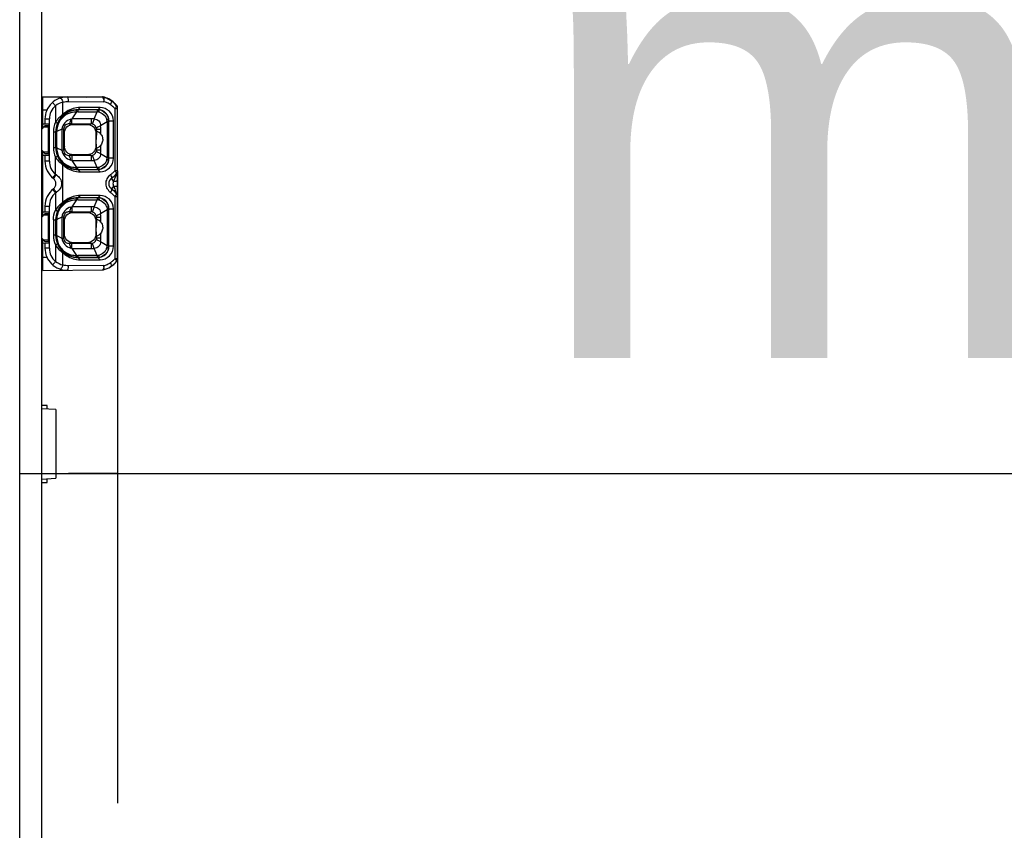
# Model space of a CAD drawing. Header units: millimetres. Extents: x 0 to 210, y 0 to 297.
# Tile 39 of 44: x 134.76 to 139.24, y 163 to 166.69. Entities that reach past the tile are written whole.
import ezdxf

# ---------------------------------------------------------------- set-up
doc = ezdxf.new("R2010")
doc.units = ezdxf.units.MM
doc.header["$LTSCALE"] = 19.36
doc.layers.get('0').update_dxf_attribs({"linetype": 'CONTINUOUS'})
doc.layers.add('Z_DIM_2D', color=7, linetype='CONTINUOUS')
doc.styles.add('TEXTSTYLE_3', font='helveticaneueltw1g-ltcn.otf')
doc.dimstyles.new('DIMSTYLE_5', dxfattribs={"dimtxt": 2.1, "dimasz": 3.5, "dimexe": 1.5, "dimexo": 0, "dimgap": 0.525, "dimtad": 1, "dimdec": 3, "dimlfac": 10, "dimdsep": 46, "dimtxsty": 'TEXTSTYLE_3', "dimblk": '_FILLED', "dimblk1": '_FILLED', "dimblk2": '_FILLED', "dimcen": 0.09, "dimclrt": 5, "dimadec": 3, "dimazin": 2, "dimtp": 0.1, "dimtm": 0.1, "dimtfac": 1, "dimtdec": 3, "dimtofl": 0, "dimtmove": 0, "dimatfit": 3, "dimldrblk": '_FILLED', "dimfxl": 0, "dimtolj": 1, "dimarcsym": 0})

# ---------------------------------------------------------------- blocks, each defined once
blk = doc.blocks.new('*D10')
at = {"layer": 'Z_DIM_2D', "color": 2, "linetype": 'Continuous', "transparency": 16777216}
for p, q in [((135.2078, 166.0025), (135.2078, 163.1263)), ((134.7628, 164.6263), (134.9853, 164.6263)), ((135.2078, 164.6263), (134.9853, 164.6263)), ((134.9853, 164.6263), (146.3714, 164.6263))]:
    blk.add_line(p, q, dxfattribs=at)
at = {"layer": 'Z_DIM_2D', "color": 5, "linetype": 'Continuous', "transparency": 16777216, "style": 'TEXTSTYLE_3'}
for s, p in [('.0', (144.2557, 165.1513)), ('5', (142.8453, 165.1513)), ('max. ', (137.0781, 165.1513))]:
    blk.add_text(s, height=2.1, dxfattribs=at).set_placement(p)
blk = doc.blocks.new('_FILLED')
at = {"color": 0, "linetype": 'ByBlock'}
blk.add_solid([(0, 0), (-1, 0.125), (-1, -0.125)], dxfattribs=at)
blk = doc.blocks.new('_NONE')

msp = doc.modelspace()

# ---------------------------------------------------------------- linework, layer by layer
at = {"color": 7, "linetype": 'Continuous'}
for p, q in [((134.76277, 141.44591), (134.76277, 168.44591)), ((134.86275, 141.44591), (134.86275, 168.44591)), ((134.86777, 166.34062), (134.86777, 166.34101)), ((134.86777, 166.34101), (135.13843, 166.33865)), ((134.86777, 166.1966), (134.86777, 166.3391)), ((134.86777, 166.3391), (135.13843, 166.33674)), ((134.86777, 166.2641), (134.86275, 166.2641)), ((134.86532, 166.26601), (134.86648, 166.26601)), ((134.95598, 166.25144), (134.9593, 166.25876)), ((135.02777, 166.28039), (135.03754, 166.29038)), ((135.11774, 166.2801), (135.02777, 166.28039)), ((135.11443, 166.27922), (135.02777, 166.27922)), ((135.12787, 166.29011), (135.03754, 166.29038)), ((135.20777, 165.60253), (135.20777, 166.28758)), ((134.89527, 166.2141), (134.86777, 166.21458)), ((134.87777, 166.23814), (134.87777, 166.21441)), ((134.89527, 166.2141), (134.89527, 166.0741)), ((134.92526, 166.22313), (134.93446, 166.21922)), ((134.98783, 166.21588), (135.00588, 166.2133)), ((135.00588, 166.2133), (135.06966, 166.2133)), ((135.16788, 166.0632), (135.16788, 166.22501)), ((135.16856, 166.22912), (135.18885, 166.22919)), ((135.16858, 166.05911), (135.16858, 166.22912)), ((135.18884, 166.05918), (135.18885, 166.22919)), ((134.87777, 166.2066), (134.86275, 166.19158)), ((134.87277, 166.2016), (134.89277, 166.2016)), ((134.89277, 166.2066), (134.87777, 166.2066)), ((134.89277, 166.2066), (134.89277, 166.0816)), ((134.9162, 166.17918), (134.9162, 166.1091)), ((134.9262, 166.1791), (134.9262, 166.1091)), ((134.9277, 166.1791), (134.9277, 166.1091)), ((134.96607, 166.11471), (134.96607, 166.17349)), ((135.10947, 166.17349), (135.10947, 166.11471)), ((134.86275, 166.09661), (134.87777, 166.0816)), ((134.86777, 165.7966), (134.86777, 166.0916)), ((134.89277, 166.0866), (134.87277, 166.0866)), ((134.87777, 166.0816), (134.89277, 166.0816)), ((135.06966, 166.0749), (135.00588, 166.0749)), ((134.86777, 166.07362), (134.89527, 166.0741)), ((134.87777, 166.0738), (134.87777, 166.04657)), ((134.92528, 166.06506), (134.93445, 166.069)), ((134.95922, 166.02941), (134.95594, 166.03671)), ((135.18884, 166.05918), (135.16858, 166.05911)), ((134.86275, 166.0241), (134.86777, 166.0241)), ((135.02777, 166.00898), (135.02082, 166.00923)), ((135.02777, 166.00898), (135.11443, 166.00898)), ((135.03743, 165.99782), (135.02778, 166.00781)), ((135.02779, 166.00782), (135.11775, 166.0081)), ((135.03743, 165.99782), (135.1278, 165.9981)), ((135.17395, 165.98363), (135.17594, 165.98517)), ((134.86777, 165.8641), (134.86275, 165.8641)), ((134.86532, 165.86601), (134.86648, 165.86601)), ((134.95598, 165.85144), (134.95927, 165.85874)), ((135.02777, 165.88039), (135.03754, 165.89038)), ((135.11443, 165.87922), (135.02777, 165.87922)), ((135.11773, 165.8801), (135.02778, 165.88039)), ((135.12787, 165.89011), (135.03754, 165.89038)), ((134.87777, 165.8066), (134.86275, 165.79158)), ((134.89527, 165.8141), (134.86777, 165.81458)), ((134.87777, 165.84163), (134.87777, 165.81441)), ((134.89277, 165.8066), (134.87777, 165.8066)), ((134.89277, 165.8066), (134.89277, 165.6816)), ((134.89527, 165.8141), (134.89527, 165.6741)), ((135.00588, 165.8133), (135.06966, 165.8133)), ((135.16788, 165.6632), (135.16788, 165.82501)), ((135.16856, 165.82912), (135.18885, 165.82919)), ((135.16858, 165.65911), (135.16858, 165.82912)), ((135.18884, 165.65918), (135.18885, 165.82919)), ((134.87277, 165.8016), (134.89277, 165.8016)), ((134.9162, 165.77918), (134.9162, 165.7091)), ((134.9262, 165.7791), (134.9262, 165.7091)), ((134.9277, 165.7791), (134.9277, 165.7091)), ((134.96607, 165.71471), (134.96607, 165.77349)), ((135.10947, 165.77349), (135.10947, 165.71471)), ((134.86275, 165.69661), (134.87777, 165.6816)), ((134.86777, 165.5491), (134.86777, 165.6916)), ((134.86777, 165.67362), (134.89527, 165.6741)), ((134.89277, 165.6866), (134.87277, 165.6866)), ((134.87777, 165.6816), (134.89277, 165.6816)), ((134.87777, 165.6738), (134.87777, 165.65007)), ((135.06966, 165.6749), (135.00588, 165.6749)), ((134.95925, 165.62939), (134.95594, 165.6367)), ((135.18884, 165.65918), (135.16858, 165.65911)), ((134.86275, 165.6241), (134.86777, 165.6241)), ((135.02777, 165.60898), (135.02082, 165.60923)), ((135.02777, 165.60898), (135.11443, 165.60898)), ((135.02778, 165.60782), (135.11775, 165.6081)), ((135.03743, 165.59782), (135.02778, 165.60781)), ((135.03743, 165.59782), (135.1278, 165.5981)), ((134.86777, 165.5491), (135.13843, 165.55146)), ((135.14278, 165.55198), (135.14701, 165.55306)), ((134.88777, 164.93562), (134.86275, 164.93562)), ((134.92777, 164.91721), (134.86275, 164.92062)), ((134.88777, 164.91931), (134.88777, 164.93562)), ((134.92777, 164.91721), (134.92777, 164.60402)), ((134.86275, 164.60062), (134.92777, 164.60402)), ((134.88777, 164.58562), (134.88777, 164.60193)), ((134.86275, 164.58562), (134.88777, 164.58562))]:
    msp.add_line(p, q, dxfattribs=at)
at = {"color": 9, "linetype": 'Continuous'}
for p, q in [((134.92527, 166.2985), (134.91215, 166.31359)), ((134.92527, 166.2985), (134.92539, 166.22301)), ((134.94635, 166.33307), (134.94705, 166.33318)), ((134.95945, 166.25852), (134.95945, 166.31407)), ((134.9853, 166.31814), (135.14509, 166.31674)), ((135.05849, 166.33897), (135.05844, 166.33935)), ((134.86777, 166.2566), (134.86276, 166.2566)), ((134.86777, 166.2791), (134.88646, 166.27894)), ((135.02152, 166.27041), (134.99902, 166.23916)), ((135.01797, 166.27844), (135.01735, 166.27867)), ((135.02777, 166.28039), (135.02777, 166.27074)), ((135.02777, 166.27074), (135.11443, 166.27074)), ((135.1015, 166.23843), (135.11443, 166.27074)), ((135.11443, 166.27922), (135.11443, 166.27074)), ((135.11443, 166.27922), (135.11777, 166.27922)), ((135.11774, 166.2801), (135.12787, 166.29011)), ((135.11777, 166.27922), (135.11774, 166.2801)), ((135.11777, 166.27922), (135.12088, 166.27913)), ((135.11905, 166.2789), (135.11777, 166.27922)), ((135.19461, 166.28567), (135.19461, 166.00253)), ((135.19461, 166.28567), (135.20777, 166.28567)), ((135.20766, 166.28765), (135.20777, 166.28758)), ((135.20773, 166.2876), (135.20777, 166.28758)), ((134.87777, 166.23814), (134.89777, 166.23814)), ((134.89777, 166.04657), (134.89777, 166.23814)), ((134.99902, 166.21587), (134.98783, 166.21588)), ((134.99449, 166.23765), (134.99902, 166.23916)), ((134.99902, 166.21587), (134.99902, 166.23916)), ((135.08764, 166.23916), (134.99902, 166.23916)), ((134.99902, 166.21587), (135.08764, 166.21587)), ((135.06966, 166.2133), (135.08764, 166.21587)), ((135.08764, 166.23916), (135.08764, 166.21587)), ((135.16084, 166.22501), (135.13056, 166.20711)), ((135.16084, 166.22501), (135.16084, 166.0632)), ((135.16788, 166.22501), (135.16084, 166.22501)), ((134.9162, 166.17918), (134.9262, 166.1791)), ((134.9262, 166.1791), (134.93105, 166.1791)), ((134.9277, 166.1791), (134.92774, 166.18185)), ((134.93105, 166.1791), (134.93108, 166.18075)), ((134.93105, 166.1091), (134.93105, 166.1791)), ((134.95401, 166.19222), (134.93108, 166.18075)), ((134.95401, 166.19222), (134.95401, 166.09598)), ((134.96321, 166.09499), (134.96321, 166.19354)), ((134.96607, 166.17349), (134.96321, 166.19354)), ((135.11211, 166.19198), (135.10947, 166.17349)), ((135.11211, 166.19198), (135.13145, 166.19199)), ((135.11211, 166.17939), (135.11211, 166.19198)), ((135.13145, 166.16871), (135.13145, 166.19199)), ((135.13145, 166.09621), (135.13145, 166.1195)), ((134.9162, 166.1091), (134.93105, 166.1091)), ((134.92774, 166.10635), (134.9277, 166.1091)), ((134.93105, 166.1091), (134.93108, 166.10745)), ((134.93108, 166.10745), (134.95401, 166.09598)), ((134.96321, 166.09499), (134.95401, 166.09598)), ((135.00588, 166.0749), (134.98782, 166.07232)), ((135.08764, 166.07233), (135.06966, 166.0749)), ((135.10947, 166.11471), (135.11211, 166.09622)), ((135.11211, 166.09622), (135.11211, 166.10881)), ((135.13145, 166.09621), (135.11211, 166.09622)), ((135.13056, 166.08109), (135.16084, 166.0632)), ((134.86276, 166.0316), (134.86777, 166.0316)), ((134.89777, 166.04657), (134.87777, 166.04657)), ((134.92533, 165.98616), (134.92546, 166.06514)), ((134.99902, 166.04904), (134.99448, 166.05054)), ((134.99902, 166.07233), (134.99902, 166.04904)), ((135.08764, 166.07233), (134.99902, 166.07233)), ((134.99902, 166.04904), (135.02151, 166.01779)), ((134.99902, 166.04904), (135.08764, 166.04904)), ((135.08764, 166.07233), (135.08764, 166.04904)), ((135.11443, 166.01746), (135.1015, 166.04978)), ((135.16045, 166.05046), (135.15743, 166.04904)), ((135.16084, 166.0632), (135.16788, 166.0632)), ((135.16794, 166.0591), (135.16789, 166.0591)), ((134.92936, 165.98351), (134.92533, 165.98616)), ((134.95943, 165.85851), (134.95943, 166.02973)), ((135.01797, 166.00978), (135.01736, 166.00958)), ((135.01964, 166.00937), (135.01741, 166.00979)), ((135.02777, 166.01746), (135.02258, 166.01774)), ((135.02777, 166.00898), (135.02777, 166.01746)), ((135.11443, 166.01746), (135.02777, 166.01746)), ((135.11443, 166.01746), (135.11443, 166.00909)), ((135.11776, 166.00898), (135.11443, 166.00898)), ((135.11775, 166.0081), (135.11776, 166.00892)), ((135.1278, 165.9981), (135.11775, 166.0081)), ((135.12115, 166.00909), (135.11776, 166.00898)), ((135.12392, 166.01628), (135.12493, 166.01925)), ((135.20777, 166.00253), (135.19461, 166.00253)), ((135.19805, 165.99917), (135.19461, 166.00253)), ((135.18984, 165.9553), (135.18051, 165.96874)), ((135.18789, 165.94124), (135.18773, 165.94291)), ((135.19835, 165.9772), (135.19111, 165.95851)), ((135.2001, 165.98145), (135.19835, 165.9772)), ((134.91224, 165.91699), (134.91215, 165.91709)), ((134.92528, 165.90201), (134.91224, 165.91699)), ((134.92528, 165.90201), (134.92936, 165.90469)), ((135.18984, 165.93291), (135.18051, 165.91946)), ((135.19853, 165.91057), (135.19709, 165.91421)), ((134.86777, 165.8566), (134.86276, 165.8566)), ((135.02152, 165.87041), (134.99902, 165.83916)), ((135.01797, 165.87844), (135.01735, 165.87867)), ((135.02777, 165.87922), (135.02778, 165.88039)), ((135.02777, 165.87074), (135.02777, 165.87922)), ((135.02777, 165.87074), (135.11443, 165.87074)), ((135.1015, 165.83843), (135.11443, 165.87074)), ((135.11443, 165.87922), (135.11443, 165.87074)), ((135.11443, 165.87922), (135.11777, 165.87922)), ((135.11773, 165.8801), (135.11776, 165.87934)), ((135.11774, 165.8801), (135.12787, 165.89011)), ((135.11777, 165.87922), (135.12088, 165.87913)), ((135.12392, 165.87193), (135.12493, 165.86896)), ((135.19461, 165.88567), (135.19461, 165.60253)), ((135.19461, 165.88567), (135.20777, 165.88567)), ((134.87777, 165.84163), (134.89777, 165.84163)), ((134.89777, 165.65007), (134.89777, 165.84163)), ((134.98783, 165.81588), (135.00588, 165.8133)), ((134.99902, 165.81587), (134.98783, 165.81588)), ((134.99449, 165.83765), (134.99902, 165.83916)), ((134.99902, 165.83916), (134.99902, 165.81587)), ((135.08764, 165.83916), (134.99902, 165.83916)), ((134.99902, 165.81587), (135.08764, 165.81587)), ((135.06966, 165.8133), (135.08764, 165.81587)), ((135.08764, 165.83916), (135.08764, 165.81587)), ((135.16084, 165.82501), (135.13056, 165.80711)), ((135.16045, 165.83775), (135.15743, 165.83916)), ((135.16084, 165.82501), (135.16084, 165.6632)), ((135.16084, 165.82501), (135.16788, 165.82501)), ((134.9162, 165.77918), (134.9262, 165.7791)), ((134.9262, 165.7791), (134.93105, 165.7791)), ((134.9277, 165.7791), (134.92774, 165.78185)), ((134.93105, 165.7091), (134.93105, 165.7791)), ((134.95401, 165.79222), (134.93108, 165.78075)), ((134.95401, 165.79222), (134.95401, 165.69598)), ((134.96321, 165.69499), (134.96321, 165.79354)), ((134.96607, 165.77349), (134.96321, 165.79354)), ((135.11211, 165.79198), (135.10947, 165.77349)), ((135.11211, 165.79198), (135.13145, 165.79199)), ((135.11211, 165.77939), (135.11211, 165.79198)), ((135.13145, 165.76871), (135.13145, 165.79199)), ((135.13145, 165.69621), (135.13145, 165.7195)), ((134.93105, 165.7091), (134.9162, 165.7091)), ((134.92774, 165.70635), (134.9277, 165.7091)), ((134.93108, 165.70745), (134.93105, 165.7091)), ((134.93108, 165.70745), (134.95401, 165.69598)), ((134.96321, 165.69499), (134.96607, 165.71471)), ((135.00588, 165.6749), (134.98782, 165.67232)), ((134.99902, 165.64904), (134.99902, 165.67233)), ((135.08764, 165.67233), (134.99902, 165.67233)), ((135.08764, 165.67233), (135.06966, 165.6749)), ((135.08764, 165.67233), (135.08764, 165.64904)), ((135.10947, 165.71471), (135.11211, 165.69622)), ((135.11211, 165.69622), (135.11211, 165.70881)), ((135.13145, 165.69621), (135.11211, 165.69622)), ((135.13056, 165.68109), (135.16084, 165.6632)), ((134.86276, 165.6316), (134.86777, 165.6316)), ((134.89777, 165.65007), (134.87777, 165.65007)), ((134.92544, 165.66519), (134.9253, 165.58968)), ((134.95947, 165.57412), (134.95947, 165.6297)), ((134.99902, 165.64904), (134.99448, 165.65054)), ((134.99902, 165.64904), (135.02151, 165.61779)), ((134.99902, 165.64904), (135.08764, 165.64904)), ((135.11443, 165.61746), (135.1015, 165.64978)), ((135.16045, 165.65046), (135.15743, 165.64904)), ((135.16084, 165.6632), (135.16788, 165.6632)), ((135.16794, 165.6591), (135.16789, 165.6591)), ((134.86777, 165.6091), (134.88646, 165.60927)), ((135.01797, 165.60978), (135.01736, 165.60958)), ((135.01964, 165.60937), (135.01741, 165.60979)), ((135.02777, 165.61746), (135.02777, 165.60898)), ((135.11443, 165.61746), (135.02777, 165.61746)), ((135.02778, 165.60782), (135.02777, 165.60898)), ((135.11443, 165.61746), (135.11443, 165.60909)), ((135.11776, 165.60898), (135.11443, 165.60898)), ((135.11775, 165.6081), (135.11776, 165.60892)), ((135.1278, 165.5981), (135.11775, 165.6081)), ((135.12115, 165.60909), (135.11776, 165.60898)), ((135.12392, 165.61628), (135.12493, 165.61925)), ((135.20777, 165.60253), (135.19461, 165.60253)), ((134.94635, 165.55513), (134.94706, 165.55502)), ((135.14509, 165.57146), (134.9853, 165.57007))]:
    msp.add_line(p, q, dxfattribs=at)
at = {"color": 7, "linetype": 'Continuous'}
msp.add_lwpolyline([(135.15092, 166.3359), (135.15067, 166.33597), (135.14877, 166.33655), (135.14701, 166.33705), (135.14547, 166.33747), (135.14422, 166.33778), (135.14337, 166.33799), (135.14292, 166.3381)], dxfattribs=at)
at = {"color": 9, "linetype": 'Continuous'}
for points in [[(135.09019, 166.21554), (135.08978, 166.21558), (135.08936, 166.21561), (135.08893, 166.21564), (135.08851, 166.21566), (135.08807, 166.21567), (135.08764, 166.21567)], [(135.11192, 166.19198), (135.11192, 166.19247), (135.1119, 166.19294), (135.11188, 166.1934), (135.11185, 166.19385), (135.1118, 166.19428), (135.11175, 166.1947)], [(135.11175, 166.0935), (135.11181, 166.09394), (135.11185, 166.09439), (135.11188, 166.09484), (135.1119, 166.09529), (135.11192, 166.09575), (135.11192, 166.09622)], [(135.08764, 166.07253), (135.08809, 166.07253), (135.08853, 166.07255), (135.08896, 166.07256), (135.08938, 166.07259), (135.08979, 166.07263), (135.09019, 166.07267)], [(135.09019, 165.81554), (135.08978, 165.81558), (135.08936, 165.81561), (135.08893, 165.81564), (135.08851, 165.81566), (135.08807, 165.81567), (135.08764, 165.81567)], [(135.11192, 165.79198), (135.11192, 165.79247), (135.1119, 165.79294), (135.11188, 165.7934), (135.11185, 165.79385), (135.1118, 165.79428), (135.11175, 165.7947)], [(135.08764, 165.67253), (135.08809, 165.67253), (135.08853, 165.67255), (135.08896, 165.67256), (135.08938, 165.67259), (135.08979, 165.67263), (135.09019, 165.67267)], [(135.11175, 165.6935), (135.11181, 165.69394), (135.11185, 165.69439), (135.11188, 165.69484), (135.1119, 165.69529), (135.11192, 165.69575), (135.11192, 165.69622)]]:
    msp.add_lwpolyline(points, dxfattribs=at)
at = {"color": 7, "linetype": 'Continuous'}
for centre, radius, start, end in [((134.97777, 166.23814), 0.1, 89.5011, 180), ((135.13825, 166.31865), 0.02, 76.90773, 89.50255), ((135.13825, 166.31674), 0.02, 76.84637, 89.50061), ((135.11777, 166.23101), 0.11, 63.61225, 76.8468), ((135.11777, 166.2291), 0.11, 38.94223, 76.84657), ((135.15777, 166.31163), 0.02, 37.85727, 63.61245), ((135.11777, 166.23101), 0.11, 38.94253, 63.1652), ((135.18777, 166.28758), 0.02, 0, 38.9429), ((135.02785, 166.17907), 0.10015, 96.02731, 178.39769), ((135.02743, 166.17906), 0.10132, 89.8078, 134.62972), ((135.11758, 166.2291), 0.051, 0.02176, 89.81908), ((135.11778, 166.22898), 0.05024, 70.87293, 86.45794), ((135.18777, 166.28567), 0.02, 0, 38.94127), ((135.02785, 166.10913), 0.10015, 181.60917, 263.97185), ((140.47168, 165.30529), 5.56479, 171.63641, 171.84157), ((134.97777, 166.04657), 0.1, 179.99965, 232.02005), ((135.02744, 166.10916), 0.10134, 225.38441, 270.19537), ((135.11758, 166.0591), 0.051, 270.18801, 0.00298), ((135.02402, 166.03984), 0.03078, 261.82731, 264.03446), ((135.11776, 166.05922), 0.05025, 273.85424, 289.25067), ((135.11777, 166.0591), 0.11, 304.77194, 321.05786), ((135.18777, 166.00253), 0.02, 321.05919, 0.00028), ((134.89777, 165.9441), 0.03, 307.97985, 52.02037), ((135.19761, 165.9441), 0.03, 124.77196, 235.22805), ((134.97777, 165.84163), 0.1, 127.97988, 180.00059), ((135.11777, 165.8291), 0.11, 38.94238, 55.22806), ((135.18777, 165.88567), 0.02, 0, 38.94212), ((135.02785, 165.77907), 0.10015, 96.02731, 178.39769), ((135.02743, 165.77906), 0.10132, 89.80699, 134.62972), ((135.11758, 165.8291), 0.051, 0.02176, 89.82452), ((135.11778, 165.82898), 0.05024, 70.87293, 86.45794), ((135.26388, 166.54845), 0.80018, 244.97343, 245.68943), ((135.02777, 165.7791), 0.10157, 156.73514, 179.99999), ((135.02785, 165.70913), 0.10015, 181.60917, 263.97185), ((134.97777, 165.65007), 0.1, 180, 270.49836), ((136.4225, 162.19857), 3.776, 113.20873, 113.36013), ((135.02744, 165.70915), 0.10134, 225.3852, 270.18754), ((135.11758, 165.6591), 0.051, 270.18801, 0.00298), ((135.02402, 165.63985), 0.03079, 261.83012, 264.0344), ((135.11776, 165.65922), 0.05025, 273.85424, 289.25067), ((135.11777, 165.6591), 0.11, 283.1532, 321.05747), ((135.18777, 165.60253), 0.02, 321.0571, 0.00014), ((135.13825, 165.57146), 0.02, 270.49745, 283.15238), ((135.11777, 165.66101), 0.11, 300.47257, 302.52164), ((135.11777, 165.66101), 0.11, 308.51664, 313.71803)]:
    msp.add_arc(centre, radius, start, end, dxfattribs=at)
at = {"color": 9, "linetype": 'Continuous'}
for centre, radius, start, end in [((134.97777, 166.23814), 0.08, 131.01449, 180), ((135.08701, 166.31719), 0.05809, 359.56052, 2.02802), ((135.12475, 166.2298), 0.08929, 66.55345, 76.83007), ((135.1123, 166.23674), 0.10564, 69.35145, 70.73311), ((135.11178, 166.23529), 0.10718, 67.66413, 69.36585), ((135.11586, 166.24515), 0.09651, 62.5863, 67.67954), ((135.12419, 166.22866), 0.09056, 59.66231, 66.51946), ((135.11487, 166.24335), 0.09856, 61.0982, 62.55796), ((135.17688, 166.3193), 0.01473, 140.99506, 143.0852), ((135.12365, 166.2277), 0.09166, 56.40426, 59.67004), ((135.0203, 166.18131), 0.08928, 104.75656, 169.0181), ((135.02774, 166.21165), 0.05909, 95.03545, 96.0441), ((135.02777, 166.21119), 0.05955, 90.00348, 95.03332), ((135.10442, 166.18002), 0.09127, 78.16161, 83.70464), ((135.1046, 166.18091), 0.09036, 76.99878, 78.15842), ((135.12578, 166.23002), 0.08852, 41.50568, 47.71071), ((135.12777, 166.2318), 0.08585, 38.86487, 41.49299), ((135.14783, 166.33686), 0.06935, 312.41852, 316.38097), ((135.08764, 166.10862), 0.13054, 83.90207, 89.99736), ((135.06573, 166.20902), 0.09648, 15.18254, 18.19793), ((135.1175, 166.22909), 0.05039, 0.01863, 18.33368), ((136.32264, 166.22473), 1.15476, 179.78282, 179.98609), ((135.01886, 166.18171), 0.08779, 169.09361, 180.62397), ((135.00385, 166.19207), 0.12759, 359.96394, 6.77033), ((135.01397, 166.10589), 0.08289, 178.91968, 184.63286), ((135.01813, 166.10622), 0.08707, 184.62978, 190.32846), ((134.99276, 166.09679), 0.13868, 353.50235, 359.76417), ((134.97777, 166.04657), 0.08, 180, 229.03881), ((134.99898, 160.63931), 5.43302, 89.99964, 90.1177), ((135.08773, 166.17784), 0.1288, 269.96011, 276.13856), ((135.06888, 166.07811), 0.0932, 341.82516, 345.00635), ((135.07638, 166.0762), 0.08546, 344.94275, 351.24865), ((135.11779, 166.05907), 0.0501, 341.37396, 0.03189), ((136.32572, 166.06348), 1.15784, 180.01422, 180.21681), ((135.01886, 166.1037), 0.08595, 259.63147, 266.05395), ((135.01875, 166.10207), 0.08432, 266.05675, 270.70726), ((135.01875, 166.1008), 0.08304, 270.71591, 271.90803), ((135.02508, 166.0354), 0.01783, 258.67698, 261.93115), ((135.10453, 166.10693), 0.09002, 276.31475, 277.4061), ((135.1042, 166.1094), 0.09251, 277.41067, 282.95097), ((135.1246, 166.05918), 0.09007, 304.75095, 312.92623), ((135.12492, 166.05875), 0.08954, 312.96112, 318.57229), ((135.12383, 166.05972), 0.091, 318.5688, 321.06322), ((134.69968, 166.14997), 0.52741, 338.33914, 338.71458), ((134.97777, 165.84163), 0.08, 131.0016, 180.00001), ((148.70869, 165.90515), 13.7834, 180.01306, 180.33802), ((135.12462, 165.82906), 0.09003, 47.07798, 55.2478), ((135.61904, 166.0914), 0.45753, 200.26805, 200.76533), ((135.75395, 166.14254), 0.60181, 200.76381, 201.14569), ((136.40245, 166.39496), 1.2977, 201.21144, 201.74423), ((134.92046, 165.79857), 0.29978, 21.57638, 21.9374), ((135.0203, 165.78131), 0.08928, 104.75657, 169.0181), ((135.02774, 165.81165), 0.05909, 95.03546, 96.0441), ((135.02777, 165.81119), 0.05955, 90.00158, 95.03334), ((135.10442, 165.78002), 0.09127, 78.1616, 83.70486), ((135.1046, 165.78092), 0.09036, 76.99876, 78.15843), ((135.12487, 165.8294), 0.08961, 41.42688, 47.04377), ((135.12373, 165.82839), 0.09113, 38.94112, 41.43075), ((135.08764, 165.70862), 0.13054, 83.90207, 89.99736), ((135.00385, 165.79207), 0.12759, 359.96397, 6.77037), ((135.07205, 165.81108), 0.08988, 16.55327, 18.20841), ((135.1175, 165.82909), 0.05039, 0.01863, 18.33368), ((136.32262, 165.82473), 1.15475, 179.78282, 179.98609), ((134.98997, 165.7791), 0.05892, 178.38964, 179.99649), ((135.01886, 165.78171), 0.08779, 169.09361, 180.62397), ((135.01397, 165.70589), 0.08289, 178.91968, 184.63286), ((135.01813, 165.70622), 0.08707, 184.62978, 190.32846), ((134.99898, 160.23931), 5.43303, 89.99963, 90.11769), ((134.99276, 165.69679), 0.13868, 353.50235, 359.76417), ((134.97777, 165.65007), 0.08, 180, 229.01437), ((135.08773, 165.77784), 0.1288, 269.96011, 276.13856), ((135.06366, 165.67979), 0.09865, 341.8424, 343.32387), ((135.11779, 165.65907), 0.0501, 341.37396, 0.03189), ((136.32569, 165.66348), 1.15781, 180.01421, 180.21681), ((135.01886, 165.7037), 0.08595, 259.63146, 266.05395), ((135.01875, 165.70207), 0.08432, 266.05675, 270.70726), ((135.01875, 165.7008), 0.08304, 270.71591, 271.90802), ((135.0259, 165.63293), 0.01543, 273.04708, 276.80273), ((135.10453, 165.70693), 0.09002, 276.31475, 277.4061), ((135.1042, 165.7094), 0.09251, 277.41067, 282.95097), ((135.12367, 165.66048), 0.09163, 300.24277, 303.60222), ((135.12571, 165.65824), 0.08861, 312.29799, 318.49645), ((135.12762, 165.65653), 0.08605, 318.50861, 321.13045), ((135.12477, 165.65838), 0.08926, 283.16175, 293.4458), ((135.12422, 165.65951), 0.09052, 293.47943, 300.25022)]:
    msp.add_arc(centre, radius, start, end, dxfattribs=at)
for points in [[(134.95945, 166.31407), (134.94733, 166.3109), (134.93559, 166.30559), (134.92527, 166.2985)], [(134.95945, 166.31407), (134.96773, 166.31682), (134.97658, 166.31822), (134.9853, 166.31814)], [(135.05844, 166.33935), (135.06133, 166.33932), (135.06425, 166.33877), (135.06697, 166.33778)], [(135.17437, 166.30405), (135.17823, 166.30148), (135.18191, 166.29862), (135.18534, 166.2955)], [(135.19473, 166.30961), (135.19602, 166.30834), (135.19698, 166.30667), (135.19752, 166.30493)], [(134.99756, 166.26765), (135.00534, 166.26969), (135.01348, 166.27061), (135.02152, 166.27041)], [(135.01735, 166.27867), (135.02078, 166.27903), (135.02426, 166.27939), (135.02768, 166.27896)], [(135.12493, 166.26896), (135.13426, 166.26679), (135.14324, 166.26118), (135.14933, 166.25379)], [(135.14933, 166.25379), (135.15287, 166.24949), (135.15567, 166.24445), (135.15743, 166.23916)], [(135.15743, 166.23916), (135.15939, 166.23835), (135.1613, 166.23739), (135.16304, 166.23618)], [(135.16083, 166.22501), (135.16035, 166.22813), (135.15968, 166.23123), (135.15885, 166.23429)], [(135.14934, 166.03442), (135.14324, 166.02703), (135.13426, 166.02144), (135.12493, 166.01925)], [(135.15743, 166.04904), (135.15563, 166.04377), (135.15289, 166.03871), (135.14934, 166.03442)], [(135.16512, 166.05371), (135.16375, 166.0524), (135.16213, 166.05135), (135.16045, 166.05046)], [(135.16789, 166.0591), (135.16784, 166.05708), (135.16658, 166.05511), (135.16512, 166.05371)], [(135.18773, 165.94291), (135.18744, 165.94709), (135.1891, 165.95117), (135.18984, 165.9553)], [(135.18984, 165.93291), (135.18928, 165.93554), (135.18788, 165.93838), (135.18879, 165.94092)], [(135.18984, 165.9553), (135.19341, 165.95535), (135.19698, 165.95553), (135.20051, 165.95597)], [(134.99756, 165.86765), (135.00534, 165.86969), (135.01348, 165.87061), (135.02152, 165.87041)], [(135.01735, 165.87867), (135.02078, 165.87903), (135.02426, 165.87939), (135.02768, 165.87896)], [(135.12493, 165.86896), (135.13426, 165.86679), (135.14324, 165.86118), (135.14933, 165.85379)], [(135.14933, 165.85379), (135.15287, 165.84949), (135.15567, 165.84445), (135.15743, 165.83916)], [(135.1582, 165.83669), (135.15934, 165.83286), (135.16024, 165.82895), (135.16084, 165.82501)], [(135.16512, 165.83449), (135.16375, 165.83581), (135.16213, 165.83686), (135.16045, 165.83775)], [(135.16789, 165.8291), (135.16784, 165.83112), (135.16658, 165.83309), (135.16512, 165.83449)], [(135.14934, 165.63442), (135.14324, 165.62703), (135.13426, 165.62144), (135.12493, 165.61925)], [(135.15743, 165.64904), (135.15563, 165.64377), (135.15289, 165.63871), (135.14934, 165.63442)], [(135.15815, 165.65149), (135.1593, 165.65532), (135.16023, 165.65924), (135.16083, 165.6632)], [(135.16512, 165.65371), (135.16375, 165.6524), (135.16213, 165.65135), (135.16045, 165.65046)], [(135.16789, 165.6591), (135.16784, 165.65708), (135.16658, 165.65511), (135.16512, 165.65371)], [(134.9253, 165.58968), (134.93558, 165.58253), (134.94737, 165.57732), (134.95946, 165.57412)], [(135.02151, 165.61779), (135.02324, 165.61761), (135.02498, 165.61743), (135.02672, 165.61753)], [(135.18534, 165.5927), (135.18192, 165.58958), (135.17823, 165.58673), (135.17438, 165.58416)], [(134.9853, 165.57007), (134.97659, 165.56999), (134.96774, 165.57138), (134.95947, 165.57412)]]:
    msp.add_open_spline(points, degree=3, dxfattribs=at)
for points, knots in [([(134.94705, 166.33318), (134.9499, 166.33318), (134.9553, 166.32529), (134.95807, 166.31879), (134.95945, 166.31407)], [0, 0, 0, 0, 0.3667983, 1, 1, 1, 1]), ([(134.98531, 166.31813), (134.98534, 166.32288), (134.98503, 166.32924), (134.98117, 166.33812), (134.97864, 166.33813)], [0, 0, 0, 0, 0.6529572, 1, 1, 1, 1]), ([(135.13842, 166.33865), (135.13892, 166.33864), (135.14191, 166.33829), (135.14478, 166.33729), (135.14716, 166.33646)], [0, 0, 0, 0, 0.1631583, 1, 1, 1, 1]), ([(135.13843, 166.33674), (135.14066, 166.33672), (135.14447, 166.32921), (135.14491, 166.32346), (135.14506, 166.31924)], [0, 0, 0, 0, 0.3463971, 1, 1, 1, 1]), ([(135.14509, 166.31674), (135.14599, 166.32108), (135.14693, 166.32694), (135.14506, 166.33566), (135.14279, 166.33618)], [0, 0, 0, 0, 0.6557906, 1, 1, 1, 1]), ([(135.16666, 166.32955), (135.16651, 166.32962), (135.16596, 166.32921), (135.16567, 166.32886), (135.16544, 166.32857)], [0, 0, 0, 0, 0.3085644, 1, 1, 1, 1]), ([(135.17861, 166.32074), (135.18025, 166.31965), (135.17875, 166.31192), (135.17636, 166.30745), (135.17437, 166.30405)], [0, 0, 0, 0, 0.3326208, 1, 1, 1, 1]), ([(135.02152, 166.27041), (135.02124, 166.27142), (135.02032, 166.27413), (135.01947, 166.27729), (135.01797, 166.27844)], [0, 0, 0, 0, 0.3546237, 1, 1, 1, 1]), ([(135.12493, 166.26896), (135.12455, 166.27021), (135.12328, 166.27377), (135.12138, 166.27779), (135.11905, 166.2789)], [0, 0, 0, 0, 0.3355886, 1, 1, 1, 1]), ([(135.20333, 166.29824), (135.20404, 166.29735), (135.20184, 166.29311), (135.19975, 166.29083), (135.19804, 166.28902)], [0, 0, 0, 0, 0.3137516, 1, 1, 1, 1]), ([(134.99449, 166.23767), (134.98457, 166.23437), (134.96543, 166.22326), (134.95543, 166.2028), (134.954, 166.19222)], [0, 0, 0, 0, 0.4947846, 1, 1, 1, 1]), ([(134.98783, 166.21565), (134.98245, 166.21571), (134.96937, 166.21362), (134.9634, 166.20023), (134.96342, 166.19354)], [0, 0, 0, 0, 0.4453816, 1, 1, 1, 1]), ([(134.99449, 166.23767), (134.99373, 166.23233), (134.99228, 166.22602), (134.99008, 166.21631), (134.98783, 166.21588)], [0, 0, 0, 0, 0.7016386, 1, 1, 1, 1]), ([(135.11175, 166.1947), (135.11107, 166.19988), (135.10615, 166.21034), (135.09554, 166.21493), (135.09019, 166.21554)], [0, 0, 0, 0, 0.4922888, 1, 1, 1, 1]), ([(135.1015, 166.23843), (135.0999, 166.2328), (135.09741, 166.2256), (135.09291, 166.21612), (135.09021, 166.21575)], [0, 0, 0, 0, 0.6829569, 1, 1, 1, 1]), ([(135.1015, 166.23842), (135.10926, 166.23839), (135.12545, 166.23147), (135.13105, 166.21485), (135.13055, 166.20711)], [0, 0, 0, 0, 0.5002748, 1, 1, 1, 1]), ([(135.16304, 166.23618), (135.16377, 166.23567), (135.16604, 166.23391), (135.16784, 166.23113), (135.16789, 166.2291)], [0, 0, 0, 0, 0.3044732, 1, 1, 1, 1]), ([(134.93108, 166.18075), (134.93035, 166.18088), (134.92928, 166.18112), (134.92814, 166.18142), (134.92785, 166.18168)], [0, 0, 0, 0, 0.654446, 1, 1, 1, 1]), ([(134.95401, 166.19222), (134.95623, 166.19239), (134.95891, 166.19307), (134.96273, 166.19281), (134.96321, 166.19354)], [0, 0, 0, 0, 0.7183926, 1, 1, 1, 1]), ([(135.13056, 166.20711), (135.12587, 166.20537), (135.11937, 166.20263), (135.11218, 166.19731), (135.11195, 166.19473)], [0, 0, 0, 0, 0.6586931, 1, 1, 1, 1]), ([(134.93108, 166.10745), (134.93036, 166.10732), (134.92929, 166.10708), (134.92815, 166.10678), (134.92786, 166.10652)], [0, 0, 0, 0, 0.6518078, 1, 1, 1, 1]), ([(134.93247, 166.09061), (134.93563, 166.07328), (134.95251, 166.03959), (134.9861, 166.02232), (135.00339, 166.01916)], [0, 0, 0, 0, 0.5004599, 1, 1, 1, 1]), ([(134.954, 166.09598), (134.95554, 166.08542), (134.96536, 166.06501), (134.98449, 166.05363), (134.99448, 166.05054)], [0, 0, 0, 0, 0.5050126, 1, 1, 1, 1]), ([(134.96343, 166.09499), (134.96332, 166.08826), (134.96907, 166.07456), (134.98237, 166.0725), (134.98782, 166.07256)], [0, 0, 0, 0, 0.5524694, 1, 1, 1, 1]), ([(135.09019, 166.07267), (135.09554, 166.07328), (135.10615, 166.07786), (135.11107, 166.08832), (135.11175, 166.0935)], [0, 0, 0, 0, 0.5077014, 1, 1, 1, 1]), ([(135.13055, 166.08109), (135.13103, 166.07335), (135.12544, 166.05675), (135.10926, 166.04979), (135.1015, 166.04978)], [0, 0, 0, 0, 0.4998371, 1, 1, 1, 1]), ([(135.11197, 166.09347), (135.11219, 166.09088), (135.11939, 166.08557), (135.12588, 166.08283), (135.13056, 166.08109)], [0, 0, 0, 0, 0.3424869, 1, 1, 1, 1]), ([(134.99448, 166.05054), (134.99372, 166.05588), (134.99227, 166.06218), (134.99007, 166.0719), (134.98782, 166.07233)], [0, 0, 0, 0, 0.7017177, 1, 1, 1, 1]), ([(135.09021, 166.07246), (135.09291, 166.07209), (135.09741, 166.0626), (135.0999, 166.05541), (135.1015, 166.04977)], [0, 0, 0, 0, 0.3170143, 1, 1, 1, 1]), ([(134.92533, 165.98616), (134.9238, 165.98442), (134.9194, 165.97953), (134.91551, 165.97415), (134.91235, 165.97126)], [0, 0, 0, 0, 0.3505554, 1, 1, 1, 1]), ([(135.02151, 166.01779), (135.02123, 166.01677), (135.02032, 166.01407), (135.0195, 166.01086), (135.01797, 166.00978)], [0, 0, 0, 0, 0.3603939, 1, 1, 1, 1]), ([(135.11776, 166.00898), (135.11833, 166.009), (135.12156, 166.01021), (135.12294, 166.01374), (135.12392, 166.01628)], [0, 0, 0, 0, 0.1729875, 1, 1, 1, 1]), ([(135.18051, 165.96874), (135.1821, 165.96985), (135.18042, 165.97747), (135.17798, 165.98184), (135.17594, 165.98517)], [0, 0, 0, 0, 0.3314946, 1, 1, 1, 1]), ([(135.20333, 165.98996), (135.20405, 165.99086), (135.20184, 165.9951), (135.19976, 165.99738), (135.19805, 165.99917)], [0, 0, 0, 0, 0.3175613, 1, 1, 1, 1]), ([(135.20333, 165.98996), (135.20266, 165.98914), (135.20228, 165.98593), (135.20085, 165.98328), (135.2001, 165.98145)], [0, 0, 0, 0, 0.3483991, 1, 1, 1, 1]), ([(134.92936, 165.98351), (134.92776, 165.98146), (134.92471, 165.97778), (134.92064, 165.97211), (134.91798, 165.9702), (134.91659, 165.96747), (134.91623, 165.96775)], [0, 0, 0, 0, 0.3805828, 0.7206715, 0.9344756, 1, 1, 1, 1]), ([(134.92936, 165.98351), (134.93564, 165.97861), (134.94829, 165.96828), (134.95588, 165.94401), (134.94827, 165.92002), (134.93601, 165.90905), (134.92936, 165.90469)], [0, 0, 0, 0, 0.2510575, 0.4999934, 0.7494681, 1, 1, 1, 1]), ([(135.20051, 165.95597), (135.20232, 165.95619), (135.20435, 165.95656), (135.20777, 165.95751), (135.20777, 165.95828)], [0, 0, 0, 0, 0.7038385, 1, 1, 1, 1]), ([(134.92936, 165.90469), (134.92782, 165.90666), (134.92484, 165.91026), (134.9208, 165.91589), (134.91808, 165.91784), (134.91662, 165.92076), (134.91623, 165.92045)], [0, 0, 0, 0, 0.3652375, 0.7047246, 0.9286477, 1, 1, 1, 1]), ([(135.17594, 165.90303), (135.17798, 165.90636), (135.18042, 165.91073), (135.1821, 165.91835), (135.18051, 165.91946)], [0, 0, 0, 0, 0.668503, 1, 1, 1, 1]), ([(135.18984, 165.93291), (135.19412, 165.93284), (135.20011, 165.93251), (135.20547, 165.93138), (135.20777, 165.93048), (135.20777, 165.92992)], [0, 0, 0, 0, 0.694946, 0.9093274, 1, 1, 1, 1]), ([(135.20333, 165.89824), (135.20421, 165.89715), (135.20031, 165.90512), (135.20011, 165.9066), (135.19923, 165.90881)], [0, 0, 0, 0, 0.3702178, 1, 1, 1, 1]), ([(135.20265, 165.89484), (135.20302, 165.8955), (135.20357, 165.89653), (135.2036, 165.8979), (135.20333, 165.89824)], [0, 0, 0, 0, 0.6340454, 1, 1, 1, 1]), ([(135.02152, 165.87041), (135.02124, 165.87142), (135.02032, 165.87413), (135.01947, 165.87729), (135.01797, 165.87844)], [0, 0, 0, 0, 0.3546237, 1, 1, 1, 1]), ([(135.11777, 165.87922), (135.11833, 165.87921), (135.12156, 165.87799), (135.12293, 165.87446), (135.12392, 165.87193)], [0, 0, 0, 0, 0.1728037, 1, 1, 1, 1]), ([(135.19461, 165.88567), (135.19547, 165.88645), (135.19838, 165.88928), (135.20122, 165.89231), (135.20265, 165.89484)], [0, 0, 0, 0, 0.2845739, 1, 1, 1, 1]), ([(134.99449, 165.83767), (134.98457, 165.83437), (134.96543, 165.82326), (134.95543, 165.8028), (134.954, 165.79222)], [0, 0, 0, 0, 0.4947846, 1, 1, 1, 1]), ([(134.98783, 165.81565), (134.98245, 165.81571), (134.96937, 165.81362), (134.9634, 165.80023), (134.96342, 165.79354)], [0, 0, 0, 0, 0.4453817, 1, 1, 1, 1]), ([(134.99449, 165.83767), (134.99373, 165.83233), (134.99228, 165.82602), (134.99008, 165.81631), (134.98783, 165.81588)], [0, 0, 0, 0, 0.7016387, 1, 1, 1, 1]), ([(135.11175, 165.7947), (135.11107, 165.79988), (135.10615, 165.81034), (135.09554, 165.81493), (135.09019, 165.81554)], [0, 0, 0, 0, 0.4922888, 1, 1, 1, 1]), ([(135.1015, 165.83843), (135.0999, 165.8328), (135.09741, 165.8256), (135.09291, 165.81612), (135.09021, 165.81575)], [0, 0, 0, 0, 0.6829569, 1, 1, 1, 1]), ([(135.1015, 165.83842), (135.10926, 165.83839), (135.12545, 165.83147), (135.13105, 165.81485), (135.13055, 165.80711)], [0, 0, 0, 0, 0.5002748, 1, 1, 1, 1]), ([(135.13056, 165.80711), (135.12587, 165.80537), (135.11937, 165.80263), (135.11218, 165.79731), (135.11195, 165.79473)], [0, 0, 0, 0, 0.6586931, 1, 1, 1, 1]), ([(134.93108, 165.78075), (134.93035, 165.78088), (134.92928, 165.78112), (134.92814, 165.78142), (134.92785, 165.78168)], [0, 0, 0, 0, 0.654446, 1, 1, 1, 1]), ([(134.95401, 165.79222), (134.95623, 165.79239), (134.95891, 165.79307), (134.96273, 165.79281), (134.96321, 165.79354)], [0, 0, 0, 0, 0.7183926, 1, 1, 1, 1]), ([(134.93108, 165.70745), (134.93036, 165.70732), (134.92929, 165.70708), (134.92815, 165.70678), (134.92786, 165.70652)], [0, 0, 0, 0, 0.6518078, 1, 1, 1, 1]), ([(134.93247, 165.69061), (134.93563, 165.67328), (134.95251, 165.63959), (134.9861, 165.62232), (135.00339, 165.61916)], [0, 0, 0, 0, 0.5004599, 1, 1, 1, 1]), ([(134.954, 165.69598), (134.95554, 165.68542), (134.96536, 165.66501), (134.98449, 165.65363), (134.99448, 165.65054)], [0, 0, 0, 0, 0.5050126, 1, 1, 1, 1]), ([(134.95401, 165.69598), (134.95529, 165.69586), (134.95833, 165.69546), (134.96149, 165.69555), (134.96321, 165.69499)], [0, 0, 0, 0, 0.4159641, 1, 1, 1, 1]), ([(134.96343, 165.69499), (134.96332, 165.68826), (134.96907, 165.67456), (134.98237, 165.6725), (134.98782, 165.67256)], [0, 0, 0, 0, 0.5524711, 1, 1, 1, 1]), ([(134.99448, 165.65054), (134.99372, 165.65588), (134.99227, 165.66218), (134.99007, 165.6719), (134.98782, 165.67233)], [0, 0, 0, 0, 0.7017151, 1, 1, 1, 1]), ([(135.09019, 165.67267), (135.09554, 165.67328), (135.10615, 165.67786), (135.11107, 165.68832), (135.11175, 165.6935)], [0, 0, 0, 0, 0.5077014, 1, 1, 1, 1]), ([(135.1015, 165.64977), (135.0999, 165.65541), (135.09741, 165.66261), (135.0929, 165.67209), (135.09021, 165.67246)], [0, 0, 0, 0, 0.6832415, 1, 1, 1, 1]), ([(135.13055, 165.68109), (135.13103, 165.67335), (135.12544, 165.65675), (135.10926, 165.64979), (135.1015, 165.64978)], [0, 0, 0, 0, 0.4998371, 1, 1, 1, 1]), ([(135.11197, 165.69347), (135.11219, 165.69088), (135.11939, 165.68557), (135.12588, 165.68283), (135.13056, 165.68109)], [0, 0, 0, 0, 0.3424869, 1, 1, 1, 1]), ([(134.9253, 165.58968), (134.92363, 165.58775), (134.92052, 165.58442), (134.91652, 165.579), (134.91371, 165.57743), (134.91253, 165.57428), (134.91215, 165.57461)], [0, 0, 0, 0, 0.3827298, 0.7070715, 0.9238655, 1, 1, 1, 1]), ([(135.02151, 165.61779), (135.02123, 165.61677), (135.02032, 165.61407), (135.0195, 165.61086), (135.01797, 165.60978)], [0, 0, 0, 0, 0.3603939, 1, 1, 1, 1]), ([(135.11776, 165.60898), (135.11833, 165.609), (135.12156, 165.61021), (135.12294, 165.61374), (135.12392, 165.61628)], [0, 0, 0, 0, 0.1729875, 1, 1, 1, 1]), ([(135.17438, 165.58416), (135.17638, 165.58076), (135.17876, 165.57629), (135.18026, 165.56856), (135.17863, 165.56747)], [0, 0, 0, 0, 0.6673869, 1, 1, 1, 1]), ([(135.19461, 165.60253), (135.19547, 165.60175), (135.19838, 165.59892), (135.20122, 165.5959), (135.20265, 165.59336)], [0, 0, 0, 0, 0.2845061, 1, 1, 1, 1]), ([(135.20265, 165.59336), (135.20302, 165.5927), (135.20356, 165.59167), (135.2036, 165.5903), (135.20333, 165.58996)], [0, 0, 0, 0, 0.6339952, 1, 1, 1, 1]), ([(134.94706, 165.55502), (134.94991, 165.55503), (134.95532, 165.5629), (134.95809, 165.5694), (134.95946, 165.57412)], [0, 0, 0, 0, 0.367079, 1, 1, 1, 1]), ([(134.97864, 165.55007), (134.98116, 165.55009), (134.98503, 165.55896), (134.98534, 165.56532), (134.9853, 165.57007)], [0, 0, 0, 0, 0.3470189, 1, 1, 1, 1])]:
    msp.add_open_spline(points, degree=3, knots=knots, dxfattribs=at)
at = {"color": 7, "linetype": 'Continuous'}
for points in [[(134.86777, 166.2605), (134.86646, 166.26129), (134.86509, 166.26209), (134.8636, 166.2624)], [(134.95945, 166.25852), (134.94593, 166.24924), (134.93388, 166.23706), (134.92539, 166.22304)], [(135.13423, 166.27645), (135.14817, 166.27161), (135.16067, 166.25894), (135.16533, 166.24494)], [(134.92539, 166.22301), (134.9195, 166.20929), (134.91621, 166.19411), (134.9162, 166.17918)], [(134.93446, 166.21922), (134.92907, 166.20668), (134.9262, 166.19275), (134.9262, 166.1791)], [(134.95625, 166.25117), (134.94708, 166.24211), (134.93955, 166.23106), (134.93446, 166.21922)], [(134.9162, 166.1091), (134.9162, 166.09413), (134.91954, 166.0789), (134.92546, 166.06514)], [(134.9262, 166.1091), (134.9262, 166.09545), (134.92906, 166.08154), (134.93445, 166.069)], [(134.93445, 166.069), (134.93954, 166.05714), (134.94708, 166.04609), (134.95626, 166.03702)], [(135.16526, 166.04305), (135.16057, 166.02916), (135.14817, 166.01663), (135.13433, 166.01179)], [(134.86777, 166.0277), (134.86647, 166.02692), (134.86512, 166.0261), (134.86364, 166.02581)], [(135.16065, 165.96585), (135.16395, 165.97247), (135.16831, 165.97883), (135.17395, 165.98363)], [(135.16987, 165.90882), (135.16683, 165.91228), (135.16427, 165.91618), (135.16211, 165.92024)], [(135.17594, 165.90303), (135.17366, 165.90465), (135.17171, 165.90672), (135.16987, 165.90882)], [(134.86777, 165.8605), (134.86646, 165.86129), (134.86509, 165.86209), (134.8636, 165.8624)], [(134.95942, 165.8585), (134.946, 165.84928), (134.934, 165.83723), (134.92553, 165.82333)], [(134.95625, 165.85117), (134.94708, 165.84211), (134.93955, 165.83106), (134.93446, 165.81922)], [(135.13423, 165.87645), (135.14817, 165.87161), (135.16067, 165.85894), (135.16533, 165.84494)], [(134.9162, 165.77918), (134.91621, 165.79438), (134.91949, 165.80988), (134.92552, 165.82383)], [(134.9162, 165.7091), (134.9162, 165.69414), (134.91953, 165.67893), (134.92544, 165.66519)], [(134.9262, 165.7091), (134.9262, 165.69545), (134.92906, 165.68154), (134.93445, 165.669)], [(134.86777, 165.6277), (134.86647, 165.62692), (134.86512, 165.6261), (134.86364, 165.62581)], [(134.93445, 165.669), (134.93955, 165.65714), (134.94709, 165.64609), (134.95627, 165.63702)], [(135.16526, 165.64305), (135.16057, 165.62916), (135.14817, 165.61663), (135.13433, 165.61179)], [(135.14617, 165.56069), (135.14627, 165.5643), (135.14582, 165.56794), (135.14509, 165.57148)]]:
    msp.add_open_spline(points, degree=3, dxfattribs=at)
for points, knots in [([(135.03755, 166.29032), (135.01633, 166.29031), (134.98711, 166.28132), (134.96462, 166.26365), (134.95945, 166.25852)], [0, 0, 0, 0, 0.7443518, 1, 1, 1, 1]), ([(135.18893, 166.22919), (135.18876, 166.24503), (135.17549, 166.27765), (135.14313, 166.28971), (135.12786, 166.2902)], [0, 0, 0, 0, 0.5090928, 1, 1, 1, 1]), ([(134.96625, 166.17349), (134.96637, 166.18362), (134.9744, 166.20498), (134.99575, 166.213), (135.00588, 166.21312)], [0, 0, 0, 0, 0.4999888, 1, 1, 1, 1]), ([(135.06965, 166.21315), (135.07979, 166.21302), (135.10113, 166.20497), (135.10919, 166.18363), (135.10931, 166.17349)], [0, 0, 0, 0, 0.4999966, 1, 1, 1, 1]), ([(135.11211, 166.17939), (135.11195, 166.17783), (135.11086, 166.1661), (135.11052, 166.15431), (135.11052, 166.1441)], [0, 0, 0, 0, 0.1334518, 1, 1, 1, 1]), ([(135.13145, 166.16871), (135.12929, 166.17157), (135.12501, 166.17614), (135.11884, 166.17957), (135.11422, 166.18203), (135.11219, 166.18016), (135.11211, 166.17939)], [0, 0, 0, 0, 0.4394248, 0.7356582, 0.9058596, 1, 1, 1, 1]), ([(135.13145, 166.16871), (135.13262, 166.16715), (135.1375, 166.15987), (135.14014, 166.15093), (135.14014, 166.1441)], [0, 0, 0, 0, 0.222282, 1, 1, 1, 1]), ([(135.11211, 166.10881), (135.11195, 166.11037), (135.11086, 166.1221), (135.11052, 166.1339), (135.11052, 166.1441)], [0, 0, 0, 0, 0.1334517, 1, 1, 1, 1]), ([(135.11211, 166.10881), (135.11219, 166.10805), (135.11421, 166.10616), (135.11885, 166.10865), (135.12501, 166.11207), (135.12929, 166.11664), (135.13145, 166.1195)], [0, 0, 0, 0, 0.0941294, 0.2649612, 0.561635, 1, 1, 1, 1]), ([(135.14014, 166.1441), (135.14014, 166.14163), (135.13927, 166.13282), (135.13525, 166.12455), (135.13145, 166.1195)], [0, 0, 0, 0, 0.2811502, 1, 1, 1, 1]), ([(135.00588, 166.07509), (134.99575, 166.07521), (134.9744, 166.08322), (134.96637, 166.10458), (134.96626, 166.11471)], [0, 0, 0, 0, 0.5000395, 1, 1, 1, 1]), ([(135.10931, 166.11471), (135.10919, 166.10457), (135.10113, 166.08324), (135.07979, 166.07518), (135.06966, 166.07506)], [0, 0, 0, 0, 0.4999752, 1, 1, 1, 1]), ([(134.92546, 166.06514), (134.92871, 166.05981), (134.9364, 166.04999), (134.94753, 166.03767), (134.95612, 166.03201), (134.95944, 166.02972)], [0, 0, 0, 0, 0.3789758, 0.7550338, 1, 1, 1, 1]), ([(135.1278, 165.9981), (135.14308, 165.99812), (135.17545, 166.01085), (135.18879, 166.04331), (135.18884, 166.05918)], [0, 0, 0, 0, 0.4905588, 1, 1, 1, 1]), ([(134.95943, 166.02973), (134.9646, 166.0246), (134.98706, 166.00696), (135.01624, 165.99784), (135.03743, 165.99793)], [0, 0, 0, 0, 0.2557354, 1, 1, 1, 1]), ([(135.16211, 165.92024), (135.15841, 165.92722), (135.15239, 165.9427), (135.15713, 165.95879), (135.16065, 165.96585)], [0, 0, 0, 0, 0.5005956, 1, 1, 1, 1]), ([(135.03755, 165.89032), (135.01633, 165.89031), (134.9871, 165.88132), (134.96461, 165.86364), (134.95943, 165.85851)], [0, 0, 0, 0, 0.7443504, 1, 1, 1, 1]), ([(135.18893, 165.82919), (135.18876, 165.84503), (135.17549, 165.87765), (135.14313, 165.88971), (135.12786, 165.8902)], [0, 0, 0, 0, 0.5090927, 1, 1, 1, 1]), ([(134.96626, 165.77349), (134.96638, 165.78362), (134.97439, 165.80498), (134.99575, 165.813), (135.00588, 165.81312)], [0, 0, 0, 0, 0.4999763, 1, 1, 1, 1]), ([(135.06965, 165.81315), (135.07979, 165.81302), (135.10113, 165.80497), (135.10918, 165.78363), (135.10931, 165.77349)], [0, 0, 0, 0, 0.4999966, 1, 1, 1, 1]), ([(135.11211, 165.77939), (135.11195, 165.77783), (135.11086, 165.7661), (135.11052, 165.75431), (135.11052, 165.7441)], [0, 0, 0, 0, 0.1334519, 1, 1, 1, 1]), ([(135.13145, 165.76871), (135.12929, 165.77157), (135.12501, 165.77614), (135.11884, 165.77957), (135.11422, 165.78203), (135.11219, 165.78016), (135.11211, 165.77939)], [0, 0, 0, 0, 0.4394248, 0.7356582, 0.9058596, 1, 1, 1, 1]), ([(135.13145, 165.76871), (135.13262, 165.76715), (135.1375, 165.75987), (135.14014, 165.75093), (135.14014, 165.7441)], [0, 0, 0, 0, 0.222282, 1, 1, 1, 1]), ([(135.11211, 165.70881), (135.11195, 165.71037), (135.11086, 165.7221), (135.11052, 165.7339), (135.11052, 165.7441)], [0, 0, 0, 0, 0.1334518, 1, 1, 1, 1]), ([(135.11211, 165.70881), (135.11219, 165.70805), (135.11421, 165.70616), (135.11885, 165.70865), (135.12501, 165.71207), (135.12929, 165.71664), (135.13145, 165.7195)], [0, 0, 0, 0, 0.0941294, 0.2649612, 0.561635, 1, 1, 1, 1]), ([(135.14014, 165.7441), (135.14014, 165.74163), (135.13927, 165.73282), (135.13525, 165.72455), (135.13145, 165.7195)], [0, 0, 0, 0, 0.2811502, 1, 1, 1, 1]), ([(135.00588, 165.67509), (134.99575, 165.67521), (134.97439, 165.68322), (134.96638, 165.70458), (134.96627, 165.71471)], [0, 0, 0, 0, 0.5000524, 1, 1, 1, 1]), ([(135.10931, 165.71471), (135.10919, 165.70458), (135.10113, 165.68324), (135.07979, 165.67518), (135.06966, 165.67506)], [0, 0, 0, 0, 0.4999752, 1, 1, 1, 1]), ([(134.92544, 165.66516), (134.9287, 165.65983), (134.9364, 165.64999), (134.94755, 165.63766), (134.95615, 165.63199), (134.95947, 165.62969)], [0, 0, 0, 0, 0.3789829, 0.7550389, 1, 1, 1, 1]), ([(134.95947, 165.6297), (134.96463, 165.62457), (134.98709, 165.60694), (135.01626, 165.59784), (135.03743, 165.59793)], [0, 0, 0, 0, 0.2557317, 1, 1, 1, 1]), ([(135.1278, 165.5981), (135.14308, 165.59812), (135.17545, 165.61085), (135.18879, 165.64331), (135.18884, 165.65918)], [0, 0, 0, 0, 0.4905588, 1, 1, 1, 1]), ([(135.14509, 165.57146), (135.14513, 165.56683), (135.14465, 165.5604), (135.14127, 165.55185), (135.13873, 165.55149)], [0, 0, 0, 0, 0.6435657, 1, 1, 1, 1]), ([(135.14279, 165.55202), (135.14333, 165.55215), (135.14617, 165.55411), (135.1461, 165.558), (135.14617, 165.56069)], [0, 0, 0, 0, 0.1701631, 1, 1, 1, 1])]:
    msp.add_open_spline(points, degree=3, knots=knots, dxfattribs=at)

# ---------------------------------------------------------------- dimensions: what is measured, and where the dimension line sits
at = {"layer": 'Z_DIM_2D', "color": 2, "linetype": 'Continuous'}
dim = msp.add_linear_dim(base=(134.76277, 164.62628), p1=(135.20777, 163.12628), p2=(134.76277, 167.94591), angle=180, text='max. <>.0', dimstyle='DIMSTYLE_5', override={"dimblk1": 'NONE', "dimblk2": 'NONE', "dimsah": 1}, dxfattribs=at)
dim.commit()
dim.dimension.update_dxf_attribs({"geometry": '*D10', "text_midpoint": (141.72475, 164.62628), "dimtype": 160})

doc.saveas('drawing.dxf')
